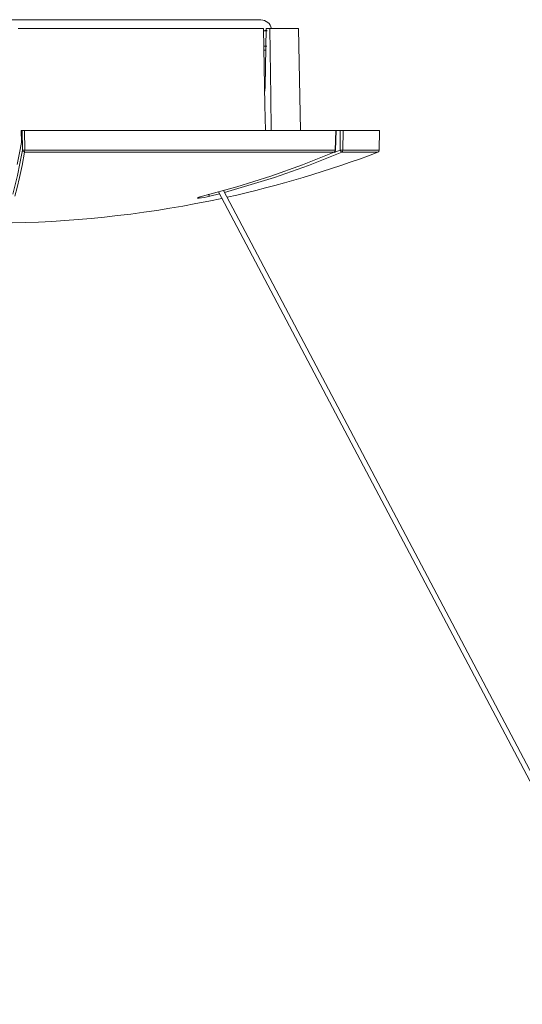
# Model space of a CAD drawing. Header units: inches. Extents: x 6.96 to 9.79, y -11.91 to -6.86.
# Tile 5 of 6: x 8.42 to 8.75, y -7.54 to -6.88. Entities that reach past the tile are written whole.
import ezdxf

# ---------------------------------------------------------------- set-up
doc = ezdxf.new("R2010")
doc.units = ezdxf.units.IN
doc.header["$MEASUREMENT"] = 0
doc.layers.add('Livello 1', color=7, linetype='Continuous')

msp = doc.modelspace()

# ---------------------------------------------------------------- linework, layer by layer
at = {"layer": 'Livello 1', "color": 179, "lineweight": 5, "true_color": 0x231f20}
for points in [[(8.42975, -6.8822), (8.39313, -6.8822)], [(8.39814, -6.88237), (8.42167, -6.88237), (8.44477, -6.88237), (8.46708, -6.88237), (8.48821, -6.88237), (8.50784, -6.88237), (8.52553, -6.88237), (8.54108, -6.88237), (8.55412, -6.88237), (8.56461, -6.88237), (8.57217, -6.88237), (8.57677, -6.88237), (8.57829, -6.88237)], [(8.39814, -6.88237), (8.42167, -6.88237), (8.44477, -6.88237), (8.46708, -6.88237), (8.48821, -6.88237), (8.50784, -6.88237), (8.52553, -6.88237), (8.54108, -6.88237), (8.55412, -6.88237), (8.56461, -6.88237), (8.57217, -6.88237), (8.57677, -6.88237), (8.57829, -6.88237)], [(8.41654, -6.88812), (8.44186, -6.88812), (8.46651, -6.88812), (8.49008, -6.88812), (8.51221, -6.88812), (8.53257, -6.88812), (8.5508, -6.88812), (8.56671, -6.88812), (8.57998, -6.88812)], [(8.58132, -6.95599), (8.58096, -6.93915), (8.57998, -6.88812)], [(8.58242, -6.88957), (8.58132, -6.88957), (8.58008, -6.88957)], [(8.58242, -6.88947), (8.58166, -6.88947), (8.58079, -6.88947)], [(8.58242, -6.88947), (8.58166, -6.88947), (8.58079, -6.88947)], [(8.58103, -6.92657), (8.58178, -6.88812)], [(8.58178, -6.88812), (8.58433, -6.88812)], [(8.58433, -6.88812), (8.58487, -6.93346), (8.58516, -6.95599)], [(8.58433, -6.88812), (8.59482, -6.88812), (8.60123, -6.88812), (8.60339, -6.88812)], [(8.60456, -6.95599), (8.60339, -6.88812)], [(8.58056, -6.90252), (8.58103, -6.90252), (8.58149, -6.90252)], [(8.58056, -6.90252), (8.58103, -6.90252), (8.58149, -6.90252)], [(8.58068, -6.89973), (8.58154, -6.89973), (8.58232, -6.89973)], [(8.58068, -6.89973), (8.58154, -6.89973), (8.58232, -6.89973)], [(8.58103, -6.92657), (8.58079, -6.92981)], [(8.62108, -6.95599), (8.60683, -6.95599), (8.58988, -6.95599), (8.57049, -6.95599), (8.54893, -6.95599), (8.52542, -6.95599), (8.50032, -6.95599), (8.47395, -6.95599), (8.44658, -6.95599), (8.41859, -6.95599)], [(8.41869, -6.96412), (8.41859, -6.95599)], [(8.41911, -6.95606), (8.41859, -6.95599)], [(8.41911, -6.95606), (8.41921, -6.95606), (8.41952, -6.95613), (8.41986, -6.95613), (8.42033, -6.95613), (8.42067, -6.95613)], [(8.41935, -6.96922), (8.41911, -6.95606)], [(8.42067, -6.95613), (8.42091, -6.96922)], [(8.62817, -6.95613), (8.61339, -6.95613), (8.59599, -6.95613), (8.57607, -6.95613), (8.55402, -6.95613), (8.52995, -6.95613), (8.50427, -6.95613), (8.47728, -6.95613), (8.44932, -6.95613), (8.42067, -6.95613)], [(8.62108, -6.95599), (8.6229, -6.95599), (8.62466, -6.95599)], [(8.62108, -6.95599), (8.62755, -6.95606)], [(8.64874, -6.95599), (8.64719, -6.95599), (8.64264, -6.95599), (8.63513, -6.95599), (8.62466, -6.95599)], [(8.62466, -6.95603), (8.62466, -6.95599)], [(8.63107, -6.95606), (8.62466, -6.95599)], [(8.62817, -6.95613), (8.62831, -6.95613), (8.62831, -6.95613), (8.62814, -6.95613), (8.62783, -6.95606), (8.62755, -6.95606)], [(8.62783, -6.96922), (8.62817, -6.95613)], [(8.628, -6.96922), (8.62817, -6.96268), (8.62831, -6.95613)], [(8.631, -6.96922), (8.63107, -6.95606)], [(8.63107, -6.95606), (8.63155, -6.95606), (8.6321, -6.95613), (8.63251, -6.95613), (8.63286, -6.95613), (8.63306, -6.95613)], [(8.63306, -6.95613), (8.63296, -6.96922)], [(8.65735, -6.95613), (8.65584, -6.95613), (8.65125, -6.95613), (8.64361, -6.95613), (8.63306, -6.95613)], [(8.65735, -6.95613), (8.64874, -6.95599)], [(8.65711, -6.96922), (8.65735, -6.95613)], [(8.41585, -6.9788), (8.41747, -6.97087), (8.41869, -6.96412)], [(8.41294, -6.9985), (8.41607, -6.98596), (8.41771, -6.97804), (8.41935, -6.96922)], [(8.42079, -6.97053), (8.41916, -6.97935), (8.41752, -6.98734), (8.41597, -6.99403), (8.41439, -6.99988)], [(8.42079, -6.97053), (8.41981, -6.97012), (8.41935, -6.96922)], [(8.42091, -6.96922), (8.41981, -6.96922), (8.41935, -6.96922)], [(8.42091, -6.96922), (8.42085, -6.96998), (8.42079, -6.97053)], [(8.627, -6.97053), (8.61232, -6.97053), (8.595, -6.97053), (8.57525, -6.97053), (8.55331, -6.97053), (8.52938, -6.97053), (8.50389, -6.97053), (8.47703, -6.97053), (8.44925, -6.97053), (8.42079, -6.97053)], [(8.42091, -6.96922), (8.44944, -6.96922), (8.47733, -6.96922), (8.50427, -6.96922), (8.52985, -6.96922), (8.55383, -6.96922), (8.57591, -6.96922), (8.59568, -6.96922), (8.61308, -6.96922), (8.62783, -6.96922)], [(8.53929, -6.99988), (8.56215, -6.99368), (8.58487, -6.98652), (8.60606, -6.97894), (8.627, -6.97053)], [(8.6321, -6.97053), (8.60991, -6.97935), (8.58742, -6.98734), (8.55402, -6.99727)], [(8.627, -6.97053), (8.62759, -6.96998), (8.62783, -6.96922)], [(8.627, -6.97053), (8.62707, -6.97053), (8.62714, -6.9705)], [(8.62714, -6.97074), (8.631, -6.96922)], [(8.62783, -6.96922), (8.62797, -6.96922), (8.628, -6.96922)], [(8.6321, -6.97053), (8.63148, -6.97012), (8.631, -6.96922)], [(8.63296, -6.96922), (8.63217, -6.96922), (8.631, -6.96922)], [(8.63296, -6.96922), (8.63272, -6.96998), (8.6321, -6.97053)], [(8.65618, -6.97053), (8.6547, -6.97053), (8.65015, -6.97053), (8.64257, -6.97053), (8.6321, -6.97053)], [(8.63296, -6.96922), (8.64347, -6.96922), (8.65101, -6.96922), (8.6556, -6.96922), (8.65711, -6.96922)], [(8.54434, -6.99988), (8.54247, -7.00036), (8.54051, -7.00071), (8.53869, -7.00102), (8.53724, -7.00116), (8.53636, -7.00116), (8.53607, -7.00105), (8.53636, -7.00078), (8.53729, -7.00043), (8.53876, -7.00002), (8.53929, -6.99988)], [(8.53672, -7.00071), (8.53677, -7.00067), (8.53683, -7.00064), (8.53701, -7.00057), (8.53724, -7.0005), (8.53765, -7.00036), (8.53817, -7.00023), (8.53876, -7.00002), (8.53934, -6.99988)], [(8.54434, -6.99988), (8.54382, -6.99954), (8.54341, -6.9985)], [(8.55064, -6.99823), (8.54434, -6.99988)], [(8.54999, -6.99699), (9.20512, -8.23674)], [(9.2086, -8.23595), (8.55336, -6.99609)]]:
    msp.add_lwpolyline(points, dxfattribs=at)
for points in [[(8.58533, -6.88812), (8.58463, -6.88478), (8.58171, -6.88237), (8.57829, -6.88237)], [(8.55576, -7.0005), (8.58988, -6.99292), (8.62349, -6.98293), (8.65618, -6.97053)], [(8.62714, -6.9705), (8.62769, -6.97025), (8.628, -6.96977), (8.628, -6.96922)], [(8.65618, -6.97053), (8.65677, -6.97032), (8.65711, -6.96977), (8.65711, -6.96922)], [(8.41258, -7.01759), (8.45952, -7.01666), (8.50632, -7.01118), (8.55219, -7.00126)]]:
    msp.add_open_spline(points, degree=3, dxfattribs=at)

doc.saveas('drawing.dxf')
